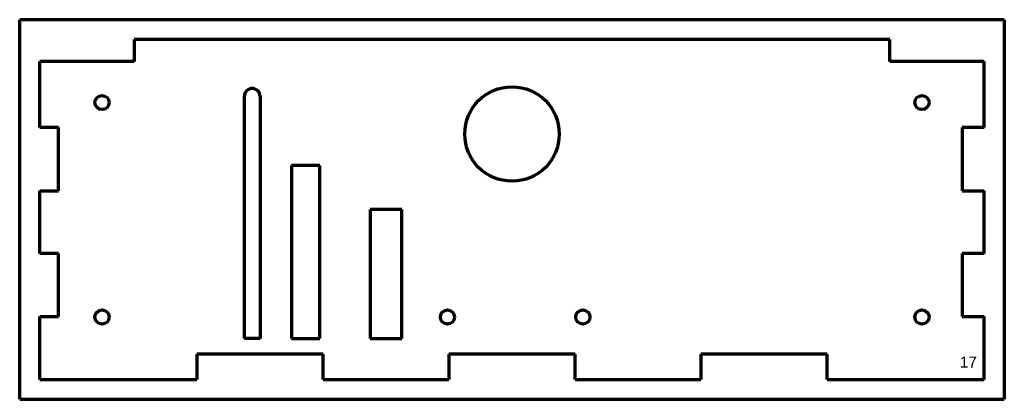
# Model space of a CAD drawing. Header units: millimetres. Extents: x 49 to 362, y 92 to 212.
import ezdxf

# ---------------------------------------------------------------- set-up
doc = ezdxf.new("R2010")
doc.units = ezdxf.units.MM
doc.layers.add('1', color=7, linetype='Continuous', true_color=0xffffff)
doc.styles.add('Arial', font='Arial')

msp = doc.modelspace()

# ---------------------------------------------------------------- linework, layer by layer
at = {"layer": '1', "color": 8, "linetype": 'Continuous', "lineweight": 70}
for p, q in [((49.40828, 91.576005), (49.40828, 212.276005)), ((362.10828, 212.276005), (49.40828, 212.276005)), ((362.10828, 212.276005), (362.10828, 91.576005)), ((49.40828, 91.576005), (362.10828, 91.576005))]:
    msp.add_line(p, q, dxfattribs=at)
at = {"layer": '1', "color": 175, "linetype": 'Continuous', "lineweight": 70}
for p, q in [((85.75828, 205.926005), (85.75828, 198.926005)), ((325.75828, 205.926005), (85.75828, 205.926005)), ((325.75828, 198.926005), (325.75828, 205.926005)), ((85.75828, 198.926005), (55.75828, 198.926005)), ((55.75828, 177.976005), (55.75828, 198.926005)), ((355.75828, 198.926005), (325.75828, 198.926005)), ((355.75828, 177.976005), (355.75828, 198.926005)), ((120.75828, 110.926005), (120.75828, 187.926005)), ((125.75828, 187.926005), (125.75828, 110.926005)), ((61.75828, 177.976005), (55.75828, 177.976005)), ((61.75828, 157.876005), (61.75828, 177.976005)), ((348.75828, 177.976005), (348.75828, 157.876005)), ((355.75828, 177.976005), (348.75828, 177.976005)), ((135.75828, 165.926005), (135.75828, 110.926005)), ((144.75828, 165.926005), (135.75828, 165.926005)), ((144.75828, 110.926005), (144.75828, 165.926005)), ((55.75828, 157.876005), (61.75828, 157.876005)), ((55.75828, 137.976005), (55.75828, 157.876005)), ((348.75828, 157.876005), (355.75828, 157.876005)), ((355.75828, 137.976005), (355.75828, 157.876005)), ((160.75828, 151.926005), (160.75828, 110.926005)), ((170.75828, 151.926005), (160.75828, 151.926005)), ((170.75828, 110.926005), (170.75828, 151.926005)), ((61.75828, 137.976005), (55.75828, 137.976005)), ((61.75828, 117.876005), (61.75828, 137.976005)), ((348.75828, 137.976005), (348.75828, 117.876005)), ((355.75828, 137.976005), (348.75828, 137.976005)), ((55.75828, 117.876005), (61.75828, 117.876005)), ((55.75828, 97.926005), (55.75828, 117.876005)), ((348.75828, 117.876005), (355.75828, 117.876005)), ((355.75828, 97.926005), (355.75828, 117.876005)), ((125.75828, 110.926005), (120.75828, 110.926005)), ((135.75828, 110.926005), (144.75828, 110.926005)), ((160.75828, 110.926005), (170.75828, 110.926005)), ((105.70828, 105.926005), (105.70828, 97.926005)), ((145.80828, 105.926005), (105.70828, 105.926005)), ((145.80828, 97.926005), (145.80828, 105.926005)), ((185.70828, 105.926005), (185.70828, 97.926005)), ((225.80828, 105.926005), (185.70828, 105.926005)), ((225.80828, 97.926005), (225.80828, 105.926005)), ((265.70828, 105.926005), (265.70828, 97.926005)), ((305.80828, 105.926005), (265.70828, 105.926005)), ((305.80828, 97.926005), (305.80828, 105.926005)), ((55.75828, 97.926005), (105.70828, 97.926005)), ((145.80828, 97.926005), (185.70828, 97.926005)), ((225.80828, 97.926005), (265.70828, 97.926005)), ((305.80828, 97.926005), (355.75828, 97.926005))]:
    msp.add_line(p, q, dxfattribs=at)
for centre, radius in [((205.75828, 175.926005), 15), ((75.55828, 185.926005), 2.25), ((335.95828, 185.926005), 2.25), ((75.55828, 117.726005), 2.25), ((185.25828, 117.726005), 2.25), ((228.25828, 117.726005), 2.25), ((335.95828, 117.726005), 2.25)]:
    msp.add_circle(centre, radius, dxfattribs=at)
msp.add_arc((123.25828, 187.926005), 2.5, 0, 180, dxfattribs=at)

# ---------------------------------------------------------------- texts
at = {"layer": '1', "color": 18, "linetype": 'Continuous', "lineweight": 13, "insert": (347.981178, 95.572825), "char_height": 3.5, "attachment_point": 7, "line_spacing_factor": 1.047437, "style": 'Arial'}
msp.add_mtext('\\fArial|b0|i0;\\W1.0000;17\\P ', dxfattribs=at)

doc.saveas('drawing.dxf')
